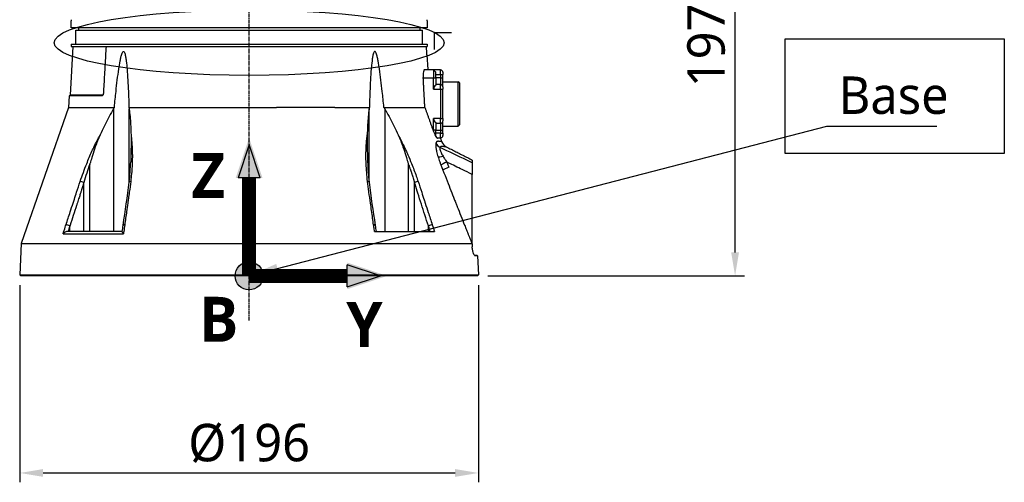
# Model space of a CAD drawing. Header units: millimetres. Extents: x 0 to 4378, y 0 to 2376.
# Tile 126 of 236: x 1585 to 2005, y 571 to 769. Entities that reach past the tile are written whole.
import ezdxf

# ---------------------------------------------------------------- set-up
doc = ezdxf.new("R2010")
doc.units = ezdxf.units.MM
doc.header["$LTSCALE"] = 0.2
doc.linetypes.add('CENTER2', pattern=[1.125, 0.75, -0.125, 0.125, -0.125])
for name, color, linetype in [('02_Center Line', 1, 'CENTER2'), ('05_Section Line', 3, 'Continuous'), ('07_Special Line2', 76, 'Continuous'), ('12_Before Rev.Num.', 5, 'Continuous'), ('13_After Rev.Num.', 6, 'Continuous')]:
    doc.layers.add(name, color=color, linetype=linetype)
doc.layers.add('14_Mark', color=7, linetype='Continuous', true_color=0xe03c31)
doc.styles.add('Rainbow-5.0 Style', font='malgunsl.ttf')
doc.dimstyles.new('Rainbow-5.0 Style', dxfattribs={"dimtxt": 4, "dimasz": 2.5, "dimexe": 1, "dimexo": 1, "dimgap": 1, "dimtad": 1, "dimdsep": 46, "dimtxsty": 'Rainbow-5.0 Style', "dimcen": 0, "dimclrd": 251, "dimclre": 251, "dimclrt": 7, "dimazin": 3, "dimtp": 0.1, "dimtm": 0.1, "dimtfac": 0.61, "dimtmove": 0, "dimatfit": 3, "dimfxl": 1, "dimlwd": -1, "dimlwe": -1, "dimarcsym": 1})

# ---------------------------------------------------------------- blocks, each defined once
blk = doc.blocks.new('A$C44151a85')
for p, q in [((-76, 106), (-76, 109)), ((76, 106), (-76, 106)), ((-72.87, 106), (-72.89, 105)), ((72.87, 106), (72.89, 105)), ((76, 109), (76, 106)), ((-74, 105), (74, 105)), ((-74, 99), (-74, 105)), ((74, 99), (74, 105)), ((-75.38, 98), (-76.47, 77.19)), ((-76, 99), (76, 99)), ((-76, 99), (-76, 98)), ((-76, 98), (76, 98)), ((75.95, 95), (75.79, 98)), ((76, 99), (76, 98)), ((75.97, 94.5), (76.31, 88.15)), ((74.39, 84.7), (78.8, 84.7)), ((78.8, 88), (74.74, 88)), ((74.93, 88.15), (76.31, 88.15)), ((81.8, 88), (78.8, 88)), ((78.8, 88), (78.8, 84.7)), ((78.8, 88), (79.8, 87)), ((78.8, 79.75), (78.8, 84.7)), ((78.8, 84.7), (79.8, 84.7)), ((79.8, 84.7), (79.8, 87)), ((79.8, 86), (81.8, 86)), ((79.8, 84.7), (79.8, 81.48)), ((81.8, 84.7), (79.8, 84.7)), ((81.8, 86), (81.8, 88)), ((81.8, 86), (81.8, 84.7)), ((81.8, 86), (82.8, 86)), ((81.8, 84.7), (81.8, 81.75)), ((81.8, 84.7), (82.8, 84.7)), ((82.8, 87), (82.8, 86)), ((82.8, 84.7), (82.8, 86)), ((82.8, 80.75), (82.8, 84.7)), ((81.8, 81.75), (79.8, 81.75)), ((81.8, 79.75), (81.8, 81.75)), ((82.8, 83), (89.3, 83)), ((82.8, 80.75), (82.8, 79.75)), ((89.3, 64), (89.3, 83)), ((89.8, 82.5), (89.3, 83)), ((89.8, 82.5), (89.8, 64.5)), ((-76.89, 77), (-77.15, 72.03)), ((-62.9, 77), (-76.89, 77)), ((-62.56, 77.19), (-76.47, 77.19)), ((78.8, 79.75), (81.8, 79.75)), ((81.8, 79.75), (81.8, 67.25)), ((81.8, 79.75), (82.8, 79.75)), ((82.8, 67.25), (82.8, 79.75)), ((-77.15, 72.03), (-97.38, 13.79)), ((-77.15, 72.03), (-57.57, 72.03)), ((-51.36, 72.03), (11.69, 72.03)), ((36.63, 72.03), (11.69, 72.03)), ((36.63, 72.03), (51.36, 72.03)), ((57.57, 72.03), (75.07, 72.03)), ((-57.95, 71.39), (-57.95, 19)), ((-51.26, 40.02), (-51.26, 71.39)), ((51.26, 40.02), (51.26, 71.39)), ((57.95, 71.39), (57.95, 19)), ((81.8, 67.25), (78.8, 67.25)), ((78.8, 62.3), (78.8, 67.25)), ((79.8, 65.52), (79.8, 62.3)), ((79.8, 65.25), (81.8, 65.25)), ((81.8, 65.25), (81.8, 67.25)), ((81.8, 67.25), (82.8, 67.25)), ((81.8, 65.25), (81.8, 62.3)), ((82.8, 67.25), (82.8, 66.25)), ((82.8, 62.3), (82.8, 66.25)), ((82.8, 64), (89.3, 64)), ((89.8, 64.5), (89.3, 64)), ((78.8, 62.3), (78.54, 62.3)), ((78.8, 62.3), (78.8, 61.6)), ((79.8, 62.3), (78.8, 62.3)), ((78.8, 61.56), (78.8, 61.56)), ((79.8, 60), (79.63, 59.83)), ((79.8, 62.3), (81.8, 62.3)), ((79.8, 60), (79.8, 62.3)), ((81.8, 61), (79.8, 61)), ((80.2, 59), (81.8, 59)), ((81.8, 62.3), (81.8, 61)), ((81.8, 62.3), (82.8, 62.3)), ((81.8, 59), (81.8, 61)), ((81.8, 61), (82.8, 61)), ((82.8, 61), (82.8, 62.3)), ((82.8, 61), (82.8, 60)), ((81.73, 58.85), (80.44, 58.85)), ((81.73, 58.85), (82.22, 57.42)), ((-68.07, 19), (-68.07, 47.76)), ((68.07, 47.76), (68.1, 47.7)), ((68.07, 19), (68.07, 47.76)), ((95.29, 48.34), (95.29, 43.37)), ((-50.12, 45.46), (-50.12, 45.46)), ((95.28, 13.76), (95.29, 43.37)), ((-70.65, 19), (-70.65, 39.92)), ((70.65, 19), (70.65, 39.92)), ((-51.26, 35.22), (-51.26, 35.22)), ((51.26, 35.21), (51.26, 35.22)), ((88.34, 31.01), (88.34, 31.01)), ((90.28, 26.1), (90.28, 26.1)), ((-76.56, 19), (-76.56, 21.4)), ((76.56, 19), (76.56, 21.4)), ((-79.48, 17.99), (-53.7, 17.99)), ((-54.21, 19), (-77.45, 19)), ((53.55, 19), (79.15, 19)), ((-97.38, 13.79), (-98.02, 0.5)), ((-97.38, 13.79), (95.2, 13.79)), ((95.28, 13.75), (95.28, 12.43)), ((96.39, 8.67), (96.57, 8.66)), ((97.63, 8.62), (97.43, 8.63)), ((97.63, 8.62), (98.02, 0.5)), ((-98.02, 0.5), (98.02, 0.5)), ((-97.55, 0), (-98.02, 0.5)), ((97.55, 0), (-97.55, 0)), ((-42.71, 0), (-42.71, 0)), ((-42.6, 0), (-42.6, 0)), ((43.67, 0), (43.67, 0)), ((57.69, 0), (57.69, 0)), ((97.55, 0), (98.02, 0.5)), ((-45.61, 0), (-45.61, 0)), ((26.98, 0), (26.98, 0))]:
    blk.add_line(p, q)
for centre, radius, start, end in [((81.8, 87), 1, 0, 90), ((80.8, 79.75), 2, 120, 180), ((81.8, 80.75), 1, 0, 90), ((-76.67, 77.2), 0.2, 270.0011, 357.0001), ((80.8, 67.25), 2, 180, 240), ((81.8, 66.25), 1, 270, 0), ((81.8, 60), 1, 270, 0), ((86, 58.73), 4, 199.1531, 242.944)]:
    blk.add_arc(centre, radius, start, end)
for centre, major_axis, ratio, start_param, end_param in [((-62.73, 77.2), (0, 0.2), 0.818123, 4.618617, 4.660003), ((-65.04, 54.86), (-1.35, 0.65), 0.052115, 0.606922, 1.057336), ((-49.16, 54.86), (1.5, 0.1), 0.436719, 2.149999, 2.599873), ((49.16, 54.86), (-1.5, 0.09), 0.431477, 3.680016, 4.130429), ((65.27, 54.96), (1.1, 0.54), 0.051708, 5.11953, 5.637425), ((83.47, 58.05), (3.83, -1.16), 0.925248, 3.818786, 4.47978), ((84.3, 52.24), (-3.83, -1.16), 0.183199, 0.288362, 1.124417), ((13.17, 31.41), (34.91, -89.99), 0.592261, 1.515827, 1.522233), ((85.53, 48.67), (-3.73, -1.4), 0.081475, 4.967599, 6.002006), ((86.37, 46.4), (-3.7, -1.34), 0.092176, 4.968203, 6.008214), ((-71.03, 39.88), (-1.42, 0.49), 0.108063, 4.48468, 5.706473), ((-49.77, 39.88), (-1.49, 0.17), 0.323016, 5.32621, 6.283185), ((49.77, 39.88), (1.49, 0.17), 0.323016, 0, 0.956975), ((71.03, 39.88), (-1.42, -0.49), 0.108063, 3.718305, 4.940203), ((-77.06, 21.37), (-1.43, 0.46), 0.133958, 4.39845, 5.717837), ((-52.35, 21.37), (-1.49, 0.21), 0.304914, 5.321029, 6.283185), ((52.35, 21.37), (1.49, 0.21), 0.304914, 0, 0.962156), ((77.06, 21.37), (-1.43, -0.46), 0.133958, 3.706941, 5.02644)]:
    blk.add_ellipse(centre, major_axis=major_axis, ratio=ratio, start_param=start_param, end_param=end_param)
for points, knots in [([(-76, 109.5), (-76, 109.5), (-76, 109.49), (-76, 109.47), (-76, 109.45), (-76, 109.43), (-76, 109.39), (-76, 109.36), (-76, 109.31), (-76, 109.26), (-76, 109.22), (-76, 109.16), (-76, 109.11), (-76, 109.07), (-76, 109.04), (-76, 109)], [0.5001155, 0.5001155, 0.5001155, 0.5001155, 0.6074687, 0.6074687, 0.6074687, 0.7149373, 0.7149373, 0.7149373, 0.8224074, 0.8224074, 0.8224074, 0.9298784, 0.9298784, 0.9298784, 1, 1, 1, 1]), ([(76, 109), (76, 109.06), (76, 109.11), (76, 109.17), (76, 109.22), (76, 109.27), (76, 109.31), (76, 109.36), (76, 109.39), (76, 109.42), (76, 109.45), (76, 109.48), (76, 109.49), (76, 109.5), (76, 109.5), (76, 109.5), (76, 109.5), (76, 109.5), (76, 109.5)], [0, 0, 0, 0, 0.1074687, 0.1074687, 0.1074687, 0.2149373, 0.2149373, 0.2149373, 0.3224073, 0.3224073, 0.3224073, 0.4298784, 0.4298784, 0.4298784, 0.5, 0.5, 0.5, 0.5001155, 0.5001155, 0.5001155, 0.5001155]), ([(-61.13, 98), (-61.21, 96.67), (-61.28, 95.34), (-61.36, 94.01), (-61.51, 91.35), (-61.67, 88.68), (-61.82, 86), (-61.97, 83.33), (-62.13, 80.65), (-62.28, 77.97)], [0.167015, 0.167015, 0.167015, 0.167015, 0.3333333, 0.3333333, 0.3333333, 0.6666667, 0.6666667, 0.6666667, 1, 1, 1, 1]), ([(-57.57, 72.03), (-57.35, 74.33), (-57.12, 76.6), (-56.53, 82.12), (-56.15, 85.32), (-55.53, 89.51), (-55.34, 90.69), (-55, 92.43), (-54.88, 93), (-54.61, 94.11), (-54.47, 94.64), (-54.18, 95.36), (-54.06, 95.62), (-53.88, 95.81), (-53.84, 95.85), (-53.75, 95.9), (-53.71, 95.91), (-53.63, 95.91), (-53.59, 95.9), (-53.51, 95.85), (-53.47, 95.81), (-53.3, 95.62), (-53.2, 95.36), (-52.96, 94.64), (-52.85, 94.11), (-52.65, 93), (-52.57, 92.43), (-52.35, 90.69), (-52.24, 89.51), (-51.89, 85.32), (-51.73, 82.12), (-51.5, 76.6), (-51.43, 74.33), (-51.36, 72.03)], [5.982106, 5.982106, 5.982106, 5.982106, 6.634304, 6.634304, 7.582061, 7.582061, 7.910092, 7.910092, 8.074107, 8.074107, 8.238122, 8.238122, 8.315339, 8.315339, 8.332718, 8.332718, 8.350096, 8.350096, 8.367475, 8.367475, 8.384853, 8.384853, 8.46207, 8.46207, 8.626085, 8.626085, 8.790101, 8.790101, 9.118131, 9.118131, 10.065889, 10.065889, 10.718087, 10.718087, 10.718087, 10.718087]), ([(57.57, 72.03), (57.35, 74.33), (57.12, 76.6), (56.53, 82.12), (56.15, 85.32), (55.53, 89.51), (55.34, 90.69), (55, 92.43), (54.88, 93), (54.61, 94.11), (54.47, 94.64), (54.18, 95.36), (54.06, 95.62), (53.88, 95.81), (53.84, 95.85), (53.75, 95.9), (53.71, 95.91), (53.63, 95.91), (53.59, 95.9), (53.51, 95.85), (53.47, 95.81), (53.3, 95.62), (53.2, 95.36), (52.96, 94.64), (52.85, 94.11), (52.65, 93), (52.57, 92.43), (52.35, 90.69), (52.24, 89.51), (51.89, 85.32), (51.73, 82.12), (51.5, 76.6), (51.43, 74.33), (51.36, 72.03)], [-10.718087, -10.718087, -10.718087, -10.718087, -10.065889, -10.065889, -9.118131, -9.118131, -8.790101, -8.790101, -8.626085, -8.626085, -8.46207, -8.46207, -8.384853, -8.384853, -8.367475, -8.367475, -8.350096, -8.350096, -8.332718, -8.332718, -8.315339, -8.315339, -8.238122, -8.238122, -8.074107, -8.074107, -7.910092, -7.910092, -7.582061, -7.582061, -6.634304, -6.634304, -5.982106, -5.982106, -5.982106, -5.982106]), ([(75.97, 94.5), (75.97, 94.5), (75.97, 94.51), (75.97, 94.56), (75.97, 94.6), (75.96, 94.69), (75.96, 94.75), (75.95, 94.87), (75.95, 94.94), (75.95, 95)], [0.07541216, 0.07541216, 0.07541216, 0.07541216, 0.0942574, 0.0942574, 0.11310264, 0.11310264, 0.13196348, 0.13196348, 0.15080705, 0.15080705, 0.15080705, 0.15080705]), ([(74.93, 88.15), (74.85, 88.15), (74.76, 88.07), (74.61, 87.74), (74.54, 87.48), (74.43, 86.89), (74.39, 86.52), (74.36, 85.7), (74.36, 85.26), (74.38, 84.84), (74.38, 84.83), (74.38, 84.81), (74.38, 84.8)], [-0.5049468, -0.5049468, -0.5049468, -0.5049468, -0.3798025, -0.3798025, -0.2512862, -0.2512862, -0.1256431, -0.1256431, 0, 0, 0, 0.0040832, 0.0040832, 0.0040832, 0.0040832]), ([(-62.28, 77.97), (-62.29, 77.86), (-62.31, 77.73), (-62.38, 77.49), (-62.43, 77.38), (-62.54, 77.2), (-62.61, 77.13), (-62.75, 77.02), (-62.83, 77), (-62.9, 77)], [-0.2992343, -0.2992343, -0.2992343, -0.2992343, -0.2640654, -0.2640654, -0.2263454, -0.2263454, -0.1886522, -0.1886522, -0.1510866, -0.1510866, -0.1510866, -0.1510866]), ([(-57.95, 71.39), (-58.1, 71.14), (-58.25, 70.89), (-59.64, 68.47), (-60.82, 66.21), (-62.54, 62.68), (-63.11, 61.46), (-63.67, 60.23)], [-6.98839, -6.98839, -6.98839, -6.98839, -6.901908, -6.901908, -6.146186, -6.146186, -5.758936, -5.758936, -5.758936, -5.758936]), ([(-51.26, 71.39), (-51.23, 71.14), (-51.19, 70.89), (-50.88, 68.47), (-50.69, 66.21), (-50.53, 62.68), (-50.49, 61.46), (-50.47, 60.23)], [10.331972, 10.331972, 10.331972, 10.331972, 10.418454, 10.418454, 11.174175, 11.174175, 11.561438, 11.561438, 11.561438, 11.561438]), ([(51.26, 71.39), (51.23, 71.14), (51.19, 70.89), (50.88, 68.47), (50.69, 66.21), (50.53, 62.68), (50.49, 61.47), (50.47, 60.24)], [-6.98839, -6.98839, -6.98839, -6.98839, -6.901908, -6.901908, -6.146186, -6.146186, -5.759883, -5.759883, -5.759883, -5.759883]), ([(57.95, 71.39), (58.1, 71.14), (58.25, 70.89), (59.64, 68.47), (60.82, 66.21), (62.54, 62.68), (63.11, 61.46), (63.67, 60.24)], [10.331972, 10.331972, 10.331972, 10.331972, 10.418454, 10.418454, 11.174175, 11.174175, 11.561016, 11.561016, 11.561016, 11.561016]), ([(-66.17, 55.35), (-65.77, 56.17), (-65.37, 57), (-64.95, 57.81), (-64.54, 58.62), (-64.11, 59.43), (-63.67, 60.23)], [0, 0, 0, 0, 0.499875, 0.499875, 0.499875, 1, 1, 1, 1]), ([(-63.67, 60.23), (-64.05, 59.4), (-64.42, 58.55), (-65.1, 56.86), (-65.44, 55.97), (-65.73, 55.11)], [0.0000001, 0.0000001, 0.0000001, 0.0000001, 0.2749921, 0.2749921, 0.5476443, 0.5476443, 0.5476443, 0.5476443]), ([(-50.47, 60.23), (-50.36, 59.43), (-50.28, 58.63), (-50.2, 57.81), (-50.13, 57), (-50.06, 56.18), (-50.01, 55.36)], [0, 0, 0, 0, 0.5005634, 0.5005634, 0.5005634, 1, 1, 1, 1]), ([(-50.47, 60.23), (-50.45, 59.4), (-50.45, 58.55), (-50.45, 56.86), (-50.45, 55.97), (-50.46, 55.12)], [-0.5445996, -0.5445996, -0.5445996, -0.5445996, -0.2712223, -0.2712223, -0.0000015, -0.0000015, -0.0000015, -0.0000015]), ([(50.01, 55.35), (50.06, 56.18), (50.13, 57), (50.2, 57.81), (50.28, 58.63), (50.36, 59.44), (50.47, 60.24)], [0, 0, 0, 0, 0.499876, 0.499876, 0.499876, 1, 1, 1, 1]), ([(50.47, 60.24), (50.45, 59.41), (50.45, 58.55), (50.45, 56.86), (50.45, 55.97), (50.46, 55.11)], [0.0000001, 0.0000001, 0.0000001, 0.0000001, 0.2754495, 0.2754495, 0.548569, 0.548569, 0.548569, 0.548569]), ([(63.67, 60.24), (64.05, 59.4), (64.42, 58.55), (65.1, 56.86), (65.43, 55.98), (65.73, 55.12)], [-0.542815, -0.542815, -0.542815, -0.542815, -0.2712747, -0.2712747, -0.0000024, -0.0000024, -0.0000024, -0.0000024]), ([(78.57, 62.2), (78.7, 61.85), (78.84, 61.48), (79.17, 60.71), (79.36, 60.32), (79.71, 59.69), (79.88, 59.41), (80.18, 59), (80.31, 58.88), (80.41, 58.85), (80.43, 58.85), (80.44, 58.85)], [1.0620309, 1.0620309, 1.0620309, 1.0620309, 1.1718896, 1.1718896, 1.3085918, 1.3085918, 1.4426859, 1.4426859, 1.57678, 1.57678, 1.5977978, 1.5977978, 1.5977978, 1.5977978]), ([(-72.19, 40.38), (-71.31, 42.91), (-70.39, 45.44), (-69.39, 47.94), (-68.68, 49.73), (-67.93, 51.52), (-67.14, 53.28), (-66.82, 53.98), (-66.5, 54.67), (-66.17, 55.35)], [0, 0, 0, 0, 0.499826, 0.499826, 0.499826, 0.858832, 0.858832, 0.858832, 1, 1, 1, 1]), ([(-65.73, 55.11), (-66.16, 53.9), (-66.54, 52.69), (-67.26, 50.36), (-67.53, 49.44), (-67.81, 48.54), (-67.87, 48.35), (-67.98, 48.03), (-68.03, 47.89), (-68.07, 47.76)], [0.0000003, 0.0000003, 0.0000003, 0.0000003, 0.385971, 0.385971, 0.7217999, 0.7217999, 0.8108706, 0.8108706, 0.8732307, 0.8732307, 0.8732307, 0.8732307]), ([(-50.46, 55.12), (-50.48, 53.93), (-50.5, 52.67), (-50.55, 50.32), (-50.58, 49.38), (-50.6, 48.68), (-50.6, 48.67), (-50.6, 48.67)], [-0.5643199, -0.5643199, -0.5643199, -0.5643199, -0.3213467, -0.3213467, -0.0964507, -0.0964507, -0.0954746, -0.0954746, -0.0954746, -0.0954746]), ([(-50.01, 55.36), (-49.98, 54.78), (-49.95, 54.19), (-49.93, 53.6), (-49.91, 52.99), (-49.9, 52.37), (-49.9, 51.75), (-49.89, 50.5), (-49.92, 49.25), (-49.98, 47.99), (-50.04, 46.52), (-50.13, 45.05), (-50.26, 43.57), (-50.35, 42.51), (-50.46, 41.44), (-50.58, 40.38)], [0, 0, 0, 0, 0.1198746, 0.1198746, 0.1198746, 0.2457225, 0.2457225, 0.2457225, 0.4973048, 0.4973048, 0.4973048, 0.7896386, 0.7896386, 0.7896386, 1, 1, 1, 1]), ([(50.58, 40.38), (50.29, 42.91), (50.09, 45.43), (49.98, 47.94), (49.87, 50.44), (49.86, 52.92), (50.01, 55.35)], [0, 0, 0, 0, 0.499739, 0.499739, 0.499739, 1, 1, 1, 1]), ([(50.46, 55.11), (50.48, 53.9), (50.5, 52.69), (50.55, 50.36), (50.58, 49.43), (50.6, 48.72), (50.6, 48.71), (50.6, 48.7)], [0.0000003, 0.0000003, 0.0000003, 0.0000003, 0.3859946, 0.3859946, 0.7222348, 0.7222348, 0.7268017, 0.7268017, 0.7268017, 0.7268017]), ([(65.73, 55.12), (66.14, 53.95), (66.55, 52.66), (67.27, 50.34), (67.53, 49.45), (67.82, 48.53), (67.88, 48.34), (67.98, 48.02), (68.03, 47.89), (68.07, 47.76)], [-0.5896878, -0.5896878, -0.5896878, -0.5896878, -0.3346623, -0.3346623, -0.1007953, -0.1007953, -0.0408483, -0.0408483, 0, 0, 0, 0]), ([(66.17, 55.36), (66.45, 54.78), (66.72, 54.19), (66.99, 53.6), (67.27, 52.99), (67.55, 52.37), (67.82, 51.75), (68.36, 50.5), (68.87, 49.25), (69.37, 47.99), (70.08, 46.21), (70.76, 44.42), (71.4, 42.62)], [0, 0, 0, 0, 0.1198668, 0.1198668, 0.1198668, 0.2457072, 0.2457072, 0.2457072, 0.4972778, 0.4972778, 0.4972778, 0.8526404, 0.8526404, 0.8526404, 0.8526404]), ([(79.81, 56.74), (79.8, 56.71), (79.79, 56.68), (79.79, 56.65), (79.76, 56.55), (79.75, 56.43), (79.73, 56.3), (79.72, 56.16), (79.72, 56.02), (79.72, 55.87), (79.72, 55.71), (79.73, 55.54), (79.74, 55.35), (79.74, 55.3), (79.75, 55.24), (79.76, 55.18), (79.77, 55.07), (79.78, 54.96), (79.79, 54.84), (79.8, 54.81), (79.8, 54.77), (79.81, 54.74), (79.84, 54.51), (79.88, 54.26), (79.93, 53.99), (79.98, 53.72), (80.04, 53.43), (80.11, 53.11), (80.18, 52.79), (80.27, 52.44), (80.37, 52.07), (80.46, 51.71), (80.57, 51.34), (80.69, 50.93)], [0, 0, 0, 0, 0.033073, 0.033073, 0.033073, 0.156472, 0.156472, 0.156472, 0.278858, 0.278858, 0.278858, 0.399242, 0.399242, 0.399242, 0.434783, 0.434783, 0.434783, 0.5, 0.5, 0.5, 0.518952, 0.518952, 0.518952, 0.640378, 0.640378, 0.640378, 0.763037, 0.763037, 0.763037, 0.88506, 0.88506, 0.88506, 1, 1, 1, 1]), ([(82.22, 57.42), (82.22, 57.42), (82.2, 57.42), (82.15, 57.42), (82.12, 57.42), (82.09, 57.42), (82.05, 57.43), (82.03, 57.43), (82.01, 57.43), (81.98, 57.43), (81.97, 57.43), (81.96, 57.43), (81.95, 57.43), (81.94, 57.43), (81.92, 57.43), (81.91, 57.43), (81.88, 57.43), (81.84, 57.43), (81.8, 57.44), (81.78, 57.44), (81.76, 57.44), (81.73, 57.44), (81.71, 57.44), (81.68, 57.44), (81.66, 57.44), (81.57, 57.44), (81.48, 57.44), (81.4, 57.45), (81.38, 57.45), (81.36, 57.45), (81.34, 57.45), (81.33, 57.45), (81.32, 57.45), (81.31, 57.45), (81.3, 57.45), (81.3, 57.45), (81.28, 57.46), (81.24, 57.46), (81.21, 57.46), (81.19, 57.47), (81.18, 57.47), (81.17, 57.47), (81.16, 57.47), (81.16, 57.47), (81.16, 57.47), (81.16, 57.47), (81.15, 57.47), (81.15, 57.47), (81.15, 57.47), (81.15, 57.47), (81.15, 57.47), (81.15, 57.47), (81.15, 57.47), (81.15, 57.47), (81.15, 57.47), (81.1, 57.48), (81.04, 57.49), (80.98, 57.49), (80.96, 57.5), (80.93, 57.5), (80.9, 57.5), (80.88, 57.51), (80.87, 57.51), (80.85, 57.51), (80.84, 57.51), (80.83, 57.51), (80.81, 57.51), (80.76, 57.51), (80.72, 57.51), (80.68, 57.51), (80.66, 57.51), (80.64, 57.51), (80.62, 57.51), (80.61, 57.51), (80.6, 57.51), (80.57, 57.51), (80.49, 57.5), (80.39, 57.48), (80.29, 57.44), (80.25, 57.42), (80.2, 57.38), (80.15, 57.34), (80.13, 57.32), (80.1, 57.3), (80.08, 57.28), (80.06, 57.25), (80.03, 57.22), (80.01, 57.2), (79.99, 57.16), (79.94, 57.08), (79.9, 56.99), (79.86, 56.91), (79.83, 56.82), (79.81, 56.74)], [0, 0, 0, 0, 0.125, 0.125, 0.125, 0.1875, 0.1875, 0.1875, 0.21875, 0.21875, 0.21875, 0.234375, 0.234375, 0.234375, 0.25, 0.25, 0.25, 0.3125, 0.3125, 0.3125, 0.34375, 0.34375, 0.34375, 0.375, 0.375, 0.375, 0.5, 0.5, 0.5, 0.53125, 0.53125, 0.53125, 0.546875, 0.546875, 0.546875, 0.5625, 0.5625, 0.5625, 0.59375, 0.59375, 0.59375, 0.609375, 0.609375, 0.609375, 0.6171875, 0.6171875, 0.6171875, 0.6196289, 0.6196289, 0.6196289, 0.6220703, 0.6220703, 0.6220703, 0.625, 0.625, 0.625, 0.6875, 0.6875, 0.6875, 0.71875, 0.71875, 0.71875, 0.734375, 0.734375, 0.734375, 0.75, 0.75, 0.75, 0.78125, 0.78125, 0.78125, 0.796875, 0.796875, 0.796875, 0.8125, 0.8125, 0.8125, 0.875, 0.875, 0.875, 0.90625, 0.90625, 0.90625, 0.921875, 0.921875, 0.921875, 0.9375, 0.9375, 0.9375, 0.96875, 0.96875, 0.96875, 0.9999999, 0.9999999, 0.9999999, 0.9999999]), ([(81.54, 54.87), (81.47, 54.77), (81.44, 54.63), (81.45, 54.44), (81.45, 54.25), (81.49, 54.05), (81.58, 53.74), (81.67, 53.44), (81.79, 53.12), (82, 52.67), (82.21, 52.22), (82.49, 51.69), (82.84, 51.11)], [0, 0, 0, 0, 0.25, 0.25, 0.25, 0.5, 0.5, 0.5, 0.75, 0.75, 0.75, 1, 1, 1, 1]), ([(84.18, 55.17), (84.18, 55.17), (84.18, 55.17), (84.18, 55.17), (84.18, 55.17), (84.17, 55.17), (84.15, 55.17), (84.14, 55.17), (84.12, 55.17), (84.1, 55.17), (84.1, 55.17), (84.1, 55.17), (84.1, 55.17), (84.08, 55.17), (84.06, 55.18), (84.03, 55.18), (84.02, 55.18), (84.01, 55.18), (84, 55.18), (83.98, 55.18), (83.97, 55.18), (83.95, 55.18), (83.94, 55.18), (83.94, 55.18), (83.93, 55.18), (83.92, 55.18), (83.91, 55.18), (83.89, 55.18), (83.88, 55.19), (83.86, 55.19), (83.85, 55.19), (83.82, 55.19), (83.79, 55.19), (83.75, 55.19), (83.72, 55.19), (83.69, 55.2), (83.65, 55.2), (83.63, 55.2), (83.61, 55.2), (83.59, 55.2), (83.58, 55.2), (83.56, 55.2), (83.55, 55.2), (83.52, 55.2), (83.48, 55.2), (83.45, 55.21), (83.41, 55.21), (83.38, 55.21), (83.35, 55.21), (83.34, 55.21), (83.32, 55.21), (83.31, 55.21), (83.29, 55.21), (83.27, 55.21), (83.25, 55.22), (83.22, 55.22), (83.2, 55.22), (83.17, 55.22), (83.17, 55.22), (83.16, 55.22), (83.15, 55.22), (83.14, 55.23), (83.12, 55.23), (83.11, 55.23), (83.09, 55.23), (83.07, 55.23), (83.05, 55.24), (83.05, 55.24), (83.05, 55.24), (83.05, 55.24), (83.01, 55.24), (82.97, 55.25), (82.93, 55.25), (82.92, 55.26), (82.9, 55.26), (82.88, 55.26), (82.85, 55.26), (82.82, 55.27), (82.79, 55.27), (82.79, 55.27), (82.79, 55.27), (82.78, 55.27), (82.75, 55.28), (82.72, 55.28), (82.68, 55.29), (82.66, 55.29), (82.65, 55.29), (82.63, 55.29), (82.56, 55.3), (82.49, 55.3), (82.43, 55.3), (82.43, 55.3), (82.43, 55.3), (82.42, 55.3), (82.39, 55.3), (82.34, 55.3), (82.29, 55.3), (82.26, 55.3), (82.23, 55.3), (82.2, 55.29), (82.17, 55.29), (82.15, 55.29), (82.11, 55.28), (82.06, 55.27), (82.03, 55.26), (82, 55.25), (81.98, 55.25), (81.97, 55.25), (81.96, 55.24), (81.96, 55.24), (81.95, 55.24), (81.95, 55.24), (81.95, 55.24), (81.94, 55.24), (81.94, 55.23), (81.88, 55.21), (81.83, 55.19), (81.78, 55.15), (81.76, 55.14), (81.74, 55.12), (81.72, 55.11), (81.65, 55.04), (81.59, 54.97), (81.54, 54.89), (81.54, 54.88), (81.54, 54.88), (81.54, 54.87)], [0.0000168, 0.0000168, 0.0000168, 0.0000168, 0.0203023, 0.0203023, 0.0203023, 0.0754814, 0.0754814, 0.0754814, 0.125, 0.125, 0.125, 0.1255, 0.1255, 0.1255, 0.170881, 0.170881, 0.170881, 0.1875, 0.1875, 0.1875, 0.2121861, 0.2121861, 0.2121861, 0.21875, 0.21875, 0.21875, 0.234375, 0.234375, 0.234375, 0.25, 0.25, 0.25, 0.2982721, 0.2982721, 0.2982721, 0.3445301, 0.3445301, 0.3445301, 0.375, 0.375, 0.375, 0.3939691, 0.3939691, 0.3939691, 0.4409288, 0.4409288, 0.4409288, 0.4846804, 0.4846804, 0.4846804, 0.5, 0.5, 0.5, 0.5276863, 0.5276863, 0.5276863, 0.5625, 0.5625, 0.5625, 0.5728198, 0.5728198, 0.5728198, 0.59375, 0.59375, 0.59375, 0.6233696, 0.6233696, 0.6233696, 0.625, 0.625, 0.625, 0.6683553, 0.6683553, 0.6683553, 0.6875, 0.6875, 0.6875, 0.7155288, 0.7155288, 0.7155288, 0.71875, 0.71875, 0.71875, 0.75, 0.75, 0.75, 0.7616806, 0.7616806, 0.7616806, 0.8097504, 0.8097504, 0.8097504, 0.8125, 0.8125, 0.8125, 0.84375, 0.84375, 0.84375, 0.859375, 0.859375, 0.859375, 0.875, 0.875, 0.875, 0.890625, 0.890625, 0.890625, 0.8984375, 0.8984375, 0.8984375, 0.9023437, 0.9023437, 0.9023437, 0.90625, 0.90625, 0.90625, 0.9375, 0.9375, 0.9375, 0.9500091, 0.9500091, 0.9500091, 0.9971279, 0.9971279, 0.9971279, 0.9999997, 0.9999997, 0.9999997, 0.9999997]), ([(95.29, 48.34), (94.52, 48.7), (93.76, 49.06), (92.99, 49.42), (89.17, 51.22), (85.35, 53.03), (81.54, 54.87)], [0, 0, 0, 0, 0.1670722, 0.1670722, 0.1670722, 0.9999999, 0.9999999, 0.9999999, 0.9999999]), ([(84.18, 55.17), (84.56, 54.98), (85.6, 54.45), (87.31, 53.58), (89.3, 52.56), (91.3, 51.55), (93.29, 50.53), (94.62, 49.86), (95.29, 49.52)], [0, 0, 0, 0, 0.101568, 0.28125, 0.460931, 0.640613, 0.820295, 1, 1, 1, 1]), ([(80.69, 50.93), (80.8, 50.58), (80.91, 50.22), (81.04, 49.85), (81.16, 49.47), (81.3, 49.09), (81.44, 48.68), (81.59, 48.28), (81.75, 47.85), (81.92, 47.41)], [0.0000089, 0.0000089, 0.0000089, 0.0000089, 0.3333333, 0.3333333, 0.3333333, 0.6666667, 0.6666667, 0.6666667, 1, 1, 1, 1]), ([(82.84, 51.11), (82.98, 50.88), (83.14, 50.61), (83.31, 50.35), (83.4, 50.22), (83.49, 50.08), (83.57, 49.95), (83.66, 49.81), (83.75, 49.67), (83.85, 49.52), (84.04, 49.25), (84.25, 48.94), (84.48, 48.61)], [0, 0, 0, 0, 0.328885, 0.328885, 0.328885, 0.5, 0.5, 0.5, 0.673833, 0.673833, 0.673833, 1, 1, 1, 1]), ([(-68.07, 47.76), (-68.54, 46.46), (-68.98, 45.16), (-69.84, 42.55), (-70.25, 41.24), (-70.65, 39.92)], [0, 0, 0, 0, 0.4162532, 0.4162532, 0.8334528, 0.8334528, 0.8334528, 0.8334528]), ([(68.3, 47.12), (68.38, 46.91), (68.46, 46.66), (68.61, 46.22), (68.69, 46), (68.75, 45.82), (68.8, 45.67), (68.83, 45.6), (68.85, 45.53), (68.87, 45.47), (68.89, 45.41), (68.89, 45.4), (68.92, 45.33), (69.03, 45.01), (69.13, 44.71), (69.23, 44.41), (69.28, 44.26), (69.33, 44.11), (69.38, 43.96), (69.43, 43.82), (69.48, 43.64), (69.52, 43.53), (69.59, 43.31), (69.68, 43.05), (69.77, 42.75), (69.87, 42.45), (69.96, 42.15), (70.1, 41.73), (70.16, 41.52), (70.22, 41.34), (70.27, 41.19), (70.29, 41.11), (70.31, 41.04), (70.33, 40.98), (70.35, 40.92), (70.35, 40.91), (70.38, 40.83), (70.48, 40.5), (70.56, 40.22), (70.65, 39.92)], [0.0000001, 0.0000001, 0.0000001, 0.0000001, 0.125, 0.125, 0.125, 0.1875, 0.1875, 0.1875, 0.21875, 0.21875, 0.21875, 0.25, 0.25, 0.25, 0.375, 0.375, 0.375, 0.4375, 0.4375, 0.4375, 0.5, 0.5, 0.5, 0.625, 0.625, 0.625, 0.75, 0.75, 0.75, 0.8125, 0.8125, 0.8125, 0.84375, 0.84375, 0.84375, 0.875, 0.875, 0.875, 1, 1, 1, 1]), ([(81.92, 47.41), (82.01, 47.17), (82.11, 46.93), (82.2, 46.68), (82.3, 46.44), (82.39, 46.19), (82.49, 45.95), (82.58, 45.7), (82.68, 45.45), (82.78, 45.2)], [0, 0, 0, 0, 0.3333333, 0.3333333, 0.3333333, 0.6666667, 0.6666667, 0.6666667, 1, 1, 1, 1]), ([(95.29, 43.37), (93.84, 44.07), (92.43, 44.76), (91.04, 45.43), (89, 46.42), (87.01, 47.38), (85.08, 48.32), (84.88, 48.42), (84.68, 48.52), (84.48, 48.61)], [0, 0, 0, 0, 0.3806895, 0.3806895, 0.3806895, 0.9413102, 0.9413102, 0.9413102, 1, 1, 1, 1]), ([(95.29, 49.52), (95.29, 49.52), (95.29, 49.51), (95.29, 49.49), (95.29, 49.48), (95.29, 49.45), (95.29, 49.42), (95.29, 49.38), (95.29, 49.34), (95.29, 49.29), (95.29, 49.29), (95.29, 49.29), (95.29, 49.29), (95.29, 49.23), (95.29, 49.17), (95.29, 49.11), (95.29, 49.08), (95.29, 49.06), (95.29, 49.02), (95.29, 48.99), (95.29, 48.95), (95.29, 48.89), (95.29, 48.8), (95.29, 48.66), (95.29, 48.34)], [0, 0, 0, 0, 0.167585, 0.167585, 0.167585, 0.335224, 0.335224, 0.335224, 0.5, 0.5, 0.5, 0.502873, 0.502873, 0.502873, 0.670529, 0.670529, 0.670529, 0.75, 0.75, 0.75, 0.838181, 0.838181, 0.838181, 1, 1, 1, 1]), ([(82.78, 45.2), (84.03, 41.98), (85.16, 39.07), (86.19, 36.46), (86.7, 35.16), (87.18, 33.94), (87.63, 32.79), (87.86, 32.21), (88.08, 31.66), (88.29, 31.12), (88.4, 30.85), (88.5, 30.59), (88.6, 30.33), (88.66, 30.2), (88.71, 30.08), (88.76, 29.95), (88.81, 29.82), (88.84, 29.74), (88.91, 29.57), (89.95, 26.94), (90.97, 24.37), (92.03, 21.71), (92.29, 21.05), (92.56, 20.38), (92.82, 19.72), (92.96, 19.39), (93.09, 19.06), (93.22, 18.73), (93.29, 18.56), (93.35, 18.4), (93.42, 18.23), (93.45, 18.15), (93.49, 18.07), (93.52, 17.98), (93.55, 17.9), (93.57, 17.84), (93.62, 17.73), (93.79, 17.3), (93.95, 16.91), (94.08, 16.58), (94.15, 16.41), (94.21, 16.26), (94.26, 16.12), (94.29, 16.05), (94.32, 15.98), (94.34, 15.92), (94.36, 15.89), (94.37, 15.86), (94.38, 15.83), (94.39, 15.8), (94.39, 15.79), (94.42, 15.74), (94.51, 15.52), (94.58, 15.32), (94.65, 15.16), (94.68, 15.07), (94.71, 15), (94.74, 14.93), (94.75, 14.89), (94.77, 14.86), (94.78, 14.83), (94.79, 14.8), (94.79, 14.8), (94.82, 14.74), (94.86, 14.63), (94.9, 14.54), (94.93, 14.45), (94.95, 14.41), (94.96, 14.37), (94.98, 14.34), (94.99, 14.3), (94.99, 14.3), (95.02, 14.24), (95.06, 14.13), (95.07, 14.1), (95.12, 14), (95.15, 13.91), (95.18, 13.84), (95.28, 13.75)], [0.0000016, 0.0000016, 0.0000016, 0.0000016, 0.25, 0.25, 0.25, 0.375, 0.375, 0.375, 0.4375, 0.4375, 0.4375, 0.46875, 0.46875, 0.46875, 0.484375, 0.484375, 0.484375, 0.5, 0.5, 0.5, 0.75, 0.75, 0.75, 0.8125, 0.8125, 0.8125, 0.84375, 0.84375, 0.84375, 0.859375, 0.859375, 0.859375, 0.8671875, 0.8671875, 0.8671875, 0.875, 0.875, 0.875, 0.90625, 0.90625, 0.90625, 0.921875, 0.921875, 0.921875, 0.9296875, 0.9296875, 0.9296875, 0.9335938, 0.9335938, 0.9335938, 0.9375, 0.9375, 0.9375, 0.953125, 0.953125, 0.953125, 0.9609375, 0.9609375, 0.9609375, 0.9648438, 0.9648438, 0.9648438, 0.96875, 0.96875, 0.96875, 0.9765625, 0.9765625, 0.9765625, 0.9804688, 0.9804688, 0.9804688, 0.984375, 0.984375, 0.984375, 0.9921875, 0.9921875, 0.9921875, 0.99842, 0.99842, 0.99842, 0.99842]), ([(-78.23, 21.86), (-77.64, 23.68), (-77.04, 25.51), (-76.45, 27.34), (-76.04, 28.6), (-75.63, 29.86), (-75.23, 31.12), (-75.04, 31.68), (-74.86, 32.25), (-74.68, 32.81), (-74.36, 33.79), (-74.04, 34.77), (-73.72, 35.75), (-73.22, 37.29), (-72.72, 38.84), (-72.19, 40.38)], [0, 0, 0, 0, 0.295731, 0.295731, 0.295731, 0.499995, 0.499995, 0.499995, 0.591463, 0.591463, 0.591463, 0.749983, 0.749983, 0.749983, 1, 1, 1, 1]), ([(-70.65, 39.92), (-70.84, 39.31), (-71.02, 38.7), (-71.38, 37.48), (-71.57, 36.87), (-71.89, 35.83), (-72.01, 35.46), (-72.31, 34.5), (-72.49, 33.96), (-72.9, 32.69), (-73.14, 31.97), (-73.44, 31.03), (-73.55, 30.7), (-73.62, 30.47), (-73.69, 30.28), (-74.66, 27.27), (-75.57, 24.46), (-76.5, 21.57), (-76.53, 21.49), (-76.56, 21.4)], [0, 0, 0, 0, 0.192031, 0.192031, 0.384909, 0.384909, 0.522423, 0.522423, 0.70214, 0.70214, 0.941762, 0.941762, 1.012905, 1.012905, 1.368312, 1.368312, 6.545985, 6.545985, 6.697091, 6.697091, 6.697091, 6.697091]), ([(-50.58, 40.38), (-50.76, 38.84), (-50.97, 37.29), (-51.19, 35.75), (-51.32, 34.84), (-51.45, 33.92), (-51.57, 33.01), (-51.66, 32.38), (-51.75, 31.75), (-51.84, 31.12), (-52.02, 29.89), (-52.19, 28.66), (-52.36, 27.43), (-52.63, 25.57), (-52.89, 23.72), (-53.15, 21.86)], [0, 0, 0, 0, 0.250016, 0.250016, 0.250016, 0.398143, 0.398143, 0.398143, 0.500005, 0.500005, 0.500005, 0.699072, 0.699072, 0.699072, 1, 1, 1, 1]), ([(53.15, 21.86), (53.02, 22.8), (52.88, 23.74), (52.75, 24.69), (52.45, 26.83), (52.15, 28.98), (51.84, 31.12), (51.62, 32.66), (51.4, 34.21), (51.19, 35.75), (51.17, 35.83), (51.16, 35.92), (51.15, 36), (50.95, 37.46), (50.75, 38.92), (50.58, 40.38)], [0, 0, 0, 0, 0.152677, 0.152677, 0.152677, 0.499986, 0.499986, 0.499986, 0.749983, 0.749983, 0.749983, 0.763385, 0.763385, 0.763385, 1, 1, 1, 1]), ([(76.56, 21.4), (75.56, 24.49), (74.56, 27.58), (73.57, 30.66), (73.07, 32.21), (72.56, 33.76), (72.07, 35.31), (71.66, 36.58), (71.28, 37.86), (70.89, 39.13), (70.81, 39.4), (70.73, 39.66), (70.65, 39.92)], [0, 0, 0, 0, 0.5, 0.5, 0.5, 0.750745, 0.750745, 0.750745, 0.957271, 0.957271, 0.957271, 1, 1, 1, 1]), ([(72.19, 40.38), (72.72, 38.84), (73.22, 37.29), (73.72, 35.75), (74.08, 34.65), (74.44, 33.54), (74.8, 32.44), (74.94, 32), (75.08, 31.56), (75.23, 31.12), (75.66, 29.8), (76.08, 28.47), (76.51, 27.15), (77.09, 25.38), (77.66, 23.62), (78.23, 21.86)], [0, 0, 0, 0, 0.250019, 0.250019, 0.250019, 0.428779, 0.428779, 0.428779, 0.500005, 0.500005, 0.500005, 0.71439, 0.71439, 0.71439, 1, 1, 1, 1]), ([(-79.48, 17.99), (-79.17, 18.94), (-78.87, 19.88), (-78.56, 20.82), (-78.45, 21.17), (-78.34, 21.51), (-78.23, 21.86)], [0, 0, 0, 0, 0.731791, 0.731791, 0.731791, 1, 1, 1, 1]), ([(-77.02, 19), (-76.97, 19.37), (-76.91, 19.79), (-76.81, 20.38), (-76.77, 20.61), (-76.67, 21.03), (-76.63, 21.17), (-76.59, 21.31)], [0.000001, 0.000001, 0.000001, 0.000001, 0.1122745, 0.1122745, 0.17648, 0.17648, 0.2367155, 0.2367155, 0.2367155, 0.2367155]), ([(-76.56, 21.4), (-76.56, 21.39), (-76.57, 21.37), (-76.58, 21.34), (-76.58, 21.32), (-76.59, 21.31)], [0, 0, 0, 0, 0.00568081, 0.00568081, 0.01137127, 0.01137127, 0.01137127, 0.01137127]), ([(-53.15, 21.86), (-53.28, 20.91), (-53.42, 19.97), (-53.55, 19.03), (-53.6, 18.68), (-53.65, 18.34), (-53.7, 17.99)], [0, 0, 0, 0, 0.731794, 0.731794, 0.731794, 1, 1, 1, 1]), ([(53.55, 19), (53.47, 19.61), (53.38, 20.21), (53.3, 20.82), (53.25, 21.17), (53.2, 21.51), (53.15, 21.86)], [0, 0, 0, 0, 0.637195, 0.637195, 0.637195, 1, 1, 1, 1]), ([(76.56, 21.4), (76.61, 21.25), (76.66, 21.1), (76.76, 20.65), (76.8, 20.42), (76.91, 19.83), (76.97, 19.38), (77.02, 19)], [0, 0, 0, 0, 0.0488335, 0.0488335, 0.0915095, 0.0915095, 0.1713664, 0.1713664, 0.1713664, 0.1713664]), ([(-77.45, 19), (-77.63, 19), (-77.82, 18.97), (-78.21, 18.86), (-78.41, 18.77), (-78.77, 18.58), (-78.93, 18.48), (-79.22, 18.25), (-79.36, 18.12), (-79.48, 18), (-79.48, 17.99), (-79.48, 17.99)], [0.000001, 0.000001, 0.000001, 0.000001, 0.0570155, 0.0570155, 0.1206061, 0.1206061, 0.1807381, 0.1807381, 0.239696, 0.239696, 0.2404159, 0.2404159, 0.2404159, 0.2404159]), ([(-53.7, 17.99), (-53.7, 17.99), (-53.7, 18), (-53.8, 18.12), (-53.88, 18.25), (-54.03, 18.48), (-54.09, 18.58), (-54.18, 18.77), (-54.21, 18.86), (-54.22, 18.93), (-54.22, 18.93), (-54.21, 18.94)], [-0.0007263, -0.0007263, -0.0007263, -0.0007263, 0, 0, 0.0594766, 0.0594766, 0.1201375, 0.1201375, 0.1842876, 0.1842876, 0.1946755, 0.1946755, 0.1946755, 0.1946755]), ([(96.39, 8.67), (96.38, 8.67), (96.38, 8.67), (96.27, 8.69), (96.15, 8.82), (95.91, 9.32), (95.78, 9.69), (95.57, 10.51), (95.47, 11.02), (95.35, 11.86), (95.31, 12.14), (95.28, 12.43)], [0.6897537, 0.6897537, 0.6897537, 0.6897537, 0.7040014, 0.7040014, 0.8899889, 0.8899889, 1.0759765, 1.0759765, 1.2524435, 1.2524435, 1.3381663, 1.3381663, 1.3381663, 1.3381663]), ([(97.63, 8.62), (97.63, 8.62), (97.54, 8.62), (97.28, 8.65), (97.17, 8.66), (96.88, 8.65), (96.73, 8.63), (96.57, 8.66)], [-1.174947, -1.174947, -1.174947, -1.174947, -0.604639, -0.604639, -0.322164, -0.322164, -0.000006, -0.000006, -0.000006, -0.000006]), ([(97.14, 8.68), (97.23, 8.68), (97.31, 8.66), (97.4, 8.64), (97.42, 8.64), (97.45, 8.63)], [-0.9843036, -0.9843036, -0.9843036, -0.9843036, -0.7195607, -0.7195607, -0.6060647, -0.6060647, -0.6060647, -0.6060647])]:
    blk.add_open_spline(points, degree=3, knots=knots)
for points, weights in [([(75.07, 72.03), (74.72, 78.44), (74.38, 84.8)], [1.00000002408, 1.00001542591, 1.00001076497]), ([(75.07, 72.03), (76.78, 67.23), (78.57, 62.2)], [1, 1.00025830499, 1.00002296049])]:
    blk.add_rational_spline(points, weights, degree=2)
for points in [[(-62.56, 77.19), (-62.56, 77.19), (-62.56, 77.19), (-62.56, 77.19)], [(-57.95, 71.39), (-57.83, 71.61), (-57.7, 71.82), (-57.57, 72.03)], [(-51.36, 72.03), (-51.33, 71.82), (-51.29, 71.61), (-51.26, 71.39)], [(51.36, 72.03), (51.33, 71.82), (51.29, 71.61), (51.26, 71.39)], [(57.95, 71.39), (57.83, 71.61), (57.7, 71.82), (57.57, 72.03)], [(63.67, 60.24), (64.54, 58.64), (65.37, 57.01), (66.17, 55.36)], [(-51.26, 40.06), (-50.93, 42.95), (-50.7, 45.83), (-50.6, 48.67)], [(50.6, 48.7), (50.7, 45.85), (50.92, 42.95), (51.26, 40.06)], [(84.48, 48.61), (84.57, 48.37), (84.76, 47.88), (85.04, 47.14), (85.22, 46.64), (85.31, 46.39)], [(71.4, 42.62), (71.67, 41.87), (71.93, 41.12), (72.19, 40.38)], [(-53.84, 21.58), (-52.96, 27.74), (-51.96, 33.92), (-51.26, 40.06)], [(51.26, 40.06), (51.96, 33.92), (52.96, 27.74), (53.84, 21.58)], [(-76.59, 21.31), (-76.84, 20.54), (-77.09, 19.77), (-77.33, 19)], [(-54.21, 18.94), (-54.09, 19.82), (-53.96, 20.7), (-53.84, 21.58)], [(53.84, 21.58), (53.96, 20.72), (54.08, 19.86), (54.21, 19)], [(77.33, 19), (77.07, 19.8), (76.82, 20.6), (76.56, 21.4)], [(78.23, 21.86), (78.54, 20.91), (78.85, 19.95), (79.15, 19)], [(96.28, 8.72), (96.56, 8.71), (96.85, 8.7), (97.14, 8.68)], [(96.33, 8.68), (96.61, 8.67), (96.88, 8.66), (97.15, 8.65)], [(97.42, 8.63), (97.49, 8.63), (97.56, 8.63), (97.63, 8.63)], [(97.63, 8.63), (97.63, 8.63), (97.63, 8.62), (97.63, 8.62)]]:
    blk.add_open_spline(points, degree=3)
at = {"layer": '02_Center Line', "ltscale": 11.288275}
blk.add_line((0, -19.06), (0, 312.62), dxfattribs=at)
blk = doc.blocks.new('*D150')
at = {"color": 251, "linetype": 'ByBlock', "transparency": 16777216}
for p, q in [((1584.62, 655.68), (1584.62, 571.44)), ((1780.62, 655.68), (1780.62, 571.44)), ((1594.62, 575.44), (1770.62, 575.44))]:
    blk.add_line(p, q, dxfattribs=at)
at = {"color": 251, "transparency": 16777216}
for points in [[(1594.62, 577.11), (1594.62, 573.78), (1584.62, 575.44)], [(1770.62, 577.11), (1770.62, 573.78), (1780.62, 575.44)]]:
    blk.add_solid(points, dxfattribs=at)
at = {"layer": 'Defpoints', "color": 0, "transparency": 16777216}
for p in [(1584.62, 659.68), (1780.62, 659.68), (1780.62, 575.44)]:
    blk.add_point(p, dxfattribs=at)
at = {"color": 7, "transparency": 16777216, "insert": (1682.62, 588.06), "char_height": 16, "attachment_point": 5, "style": 'Rainbow-5.0 Style'}
blk.add_mtext('%%c196', dxfattribs=at)
blk = doc.blocks.new('*D151')
at = {"color": 251, "linetype": 'ByBlock', "transparency": 16777216}
for p, q in [((1765.23, 856.68), (1894.22, 856.68)), ((1890.22, 669.68), (1890.22, 846.68)), ((1784.62, 659.68), (1894.22, 659.68))]:
    blk.add_line(p, q, dxfattribs=at)
at = {"color": 251, "transparency": 16777216}
for points in [[(1888.55, 846.68), (1891.88, 846.68), (1890.22, 856.68)], [(1888.55, 669.68), (1891.88, 669.68), (1890.22, 659.68)]]:
    blk.add_solid(points, dxfattribs=at)
at = {"layer": 'Defpoints', "color": 0, "transparency": 16777216}
for p in [(1761.23, 856.68), (1890.22, 856.68), (1780.62, 659.68)]:
    blk.add_point(p, dxfattribs=at)
at = {"color": 7, "transparency": 16777216, "insert": (1877.9, 758.18), "char_height": 16, "attachment_point": 5, "rotation": 90, "style": 'Rainbow-5.0 Style'}
blk.add_mtext('197', dxfattribs=at)
blk = doc.blocks.new('A$C8cf810bf')
for q in [(9.58, 191.66), (16.95, 184.29)]:
    blk.add_line((9.58, 184.29), q)
blk.add_ellipse((14, 105.26), major_axis=(0, 83.3), ratio=0.168129)
blk = doc.blocks.new('A$Cc30e0e7f')
at = {"layer": '07_Special Line2'}
blk.add_hatch(color=256, dxfattribs=at).paths.add_polyline_path([(49.16, 0), (34.9, 4.75), (34.9, -4.75)])
at = {"layer": '12_Before Rev.Num.'}
blk.add_hatch(color=256, dxfattribs=at).paths.add_polyline_path([(0, 49.16), (-4.75, 34.9), (4.75, 34.9)])
at = {"layer": '14_Mark'}
h = blk.add_hatch(color=256, dxfattribs=at)
h.dxf.hatch_style = 1
h.paths.add_polyline_path([(5, 0, 1), (-5, 0, 1)])
at = {"layer": '07_Special Line2'}
for p, q in [((34.9, -3.96), (34.9, 3.96)), ((46.78, 0), (34.9, 3.96)), ((34.9, -3.96), (46.78, 0))]:
    blk.add_line(p, q, dxfattribs=at)
at = {"layer": '07_Special Line2', "const_width": 5}
blk.add_lwpolyline([(34.9, 0), (0, 0)], dxfattribs=at)
at = {"layer": '12_Before Rev.Num.'}
for p, q in [((0, 46.78), (-3.96, 34.9)), ((3.96, 34.9), (0, 46.78)), ((3.96, 34.9), (-3.96, 34.9))]:
    blk.add_line(p, q, dxfattribs=at)
at = {"layer": '12_Before Rev.Num.', "const_width": 5}
blk.add_lwpolyline([(0, 34.9), (0, 0)], dxfattribs=at)
at = {"layer": '14_Mark'}
blk.add_circle((0, 0), 5, dxfattribs=at)
at = {"layer": '07_Special Line2', "insert": (34.53, -17.31), "char_height": 16, "attachment_point": 4, "style": 'Rainbow-5.0 Style'}
blk.add_mtext('{\\fMalgun Gothic Semilight|b1|i0|c129|p50;Y}', dxfattribs=at)
at = {"layer": '12_Before Rev.Num.', "insert": (-20.59, 35.73), "char_height": 16, "attachment_point": 4, "style": 'Rainbow-5.0 Style'}
blk.add_mtext('{\\fMalgun Gothic Semilight|b1|i0|c129|p50;Z}', dxfattribs=at)
at = {"layer": '14_Mark', "insert": (-17.84, -15.46), "char_height": 16, "attachment_point": 4, "style": 'Rainbow-5.0 Style'}
blk.add_mtext('{\\fMalgun Gothic Semilight|b1|i0|c129|p50;B}', dxfattribs=at)

msp = doc.modelspace()

# ---------------------------------------------------------------- linework, layer by layer
at = {"layer": '05_Section Line'}
msp.add_lwpolyline([(1911.644, 760.934), (2005.242, 760.934), (2005.242, 711.922), (1911.644, 711.922)], close=True, dxfattribs=at)

# ---------------------------------------------------------------- block references
msp.add_blockref('A$C44151a85', (1682.619, 659.684))
at = {"xscale": 1.2, "yscale": 1.2, "zscale": 1.2}
msp.add_blockref('A$Cc30e0e7f', (1682.619, 659.684), dxfattribs=at)
at = {"layer": '13_After Rev.Num.', "rotation": 270}
msp.add_blockref('A$C8cf810bf', (1577.363, 773.346), dxfattribs=at)

# ---------------------------------------------------------------- texts
at = {"color": 7, "insert": (1934.485, 728.693), "char_height": 16, "attachment_point": 7, "style": 'Rainbow-5.0 Style'}
msp.add_mtext('Base', dxfattribs=at)

# ---------------------------------------------------------------- dimensions: what is measured, and where the dimension line sits
dim = msp.add_linear_dim(base=(1890.215, 856.684), p1=(1780.619, 659.684), p2=(1761.234, 856.684), angle=90, dimstyle='Rainbow-5.0 Style', override={"dimscale": 4, "dimtol": 0, "dimlim": 0, "dimtp": 0.1, "dimtm": 0.1, "dimtfac": 0.61, "dimtdec": 2, "dimtolj": 0, "dimtzin": 8})
dim.commit()
dim.dimension.update_dxf_attribs({"geometry": '*D151', "text_midpoint": (1877.9, 758.184)})
dim = msp.add_linear_dim(base=(1780.619, 575.442), p1=(1584.619, 659.684), p2=(1780.619, 659.684), dimstyle='Rainbow-5.0 Style', override={"dimscale": 4, "dimpost": '%%c<>', "dimtol": 0, "dimlim": 0, "dimtp": 0.1, "dimtm": 0.1, "dimtfac": 0.61, "dimtdec": 2, "dimtolj": 0, "dimtzin": 8})
dim.commit()
dim.dimension.update_dxf_attribs({"geometry": '*D150', "text_midpoint": (1682.619, 588.062)})

# ---------------------------------------------------------------- leaders
at = {"annotation_type": 0, "has_hookline": 1, "hookline_direction": 0, "text_width": 41.92}
msp.add_leader([(1682.619, 659.684), (1929.485, 723.693)], dimstyle='Rainbow-5.0 Style', override={"dimscale": 5, "dimgap": 1, "dimtad": 1}, dxfattribs=at)

doc.saveas('drawing.dxf')
